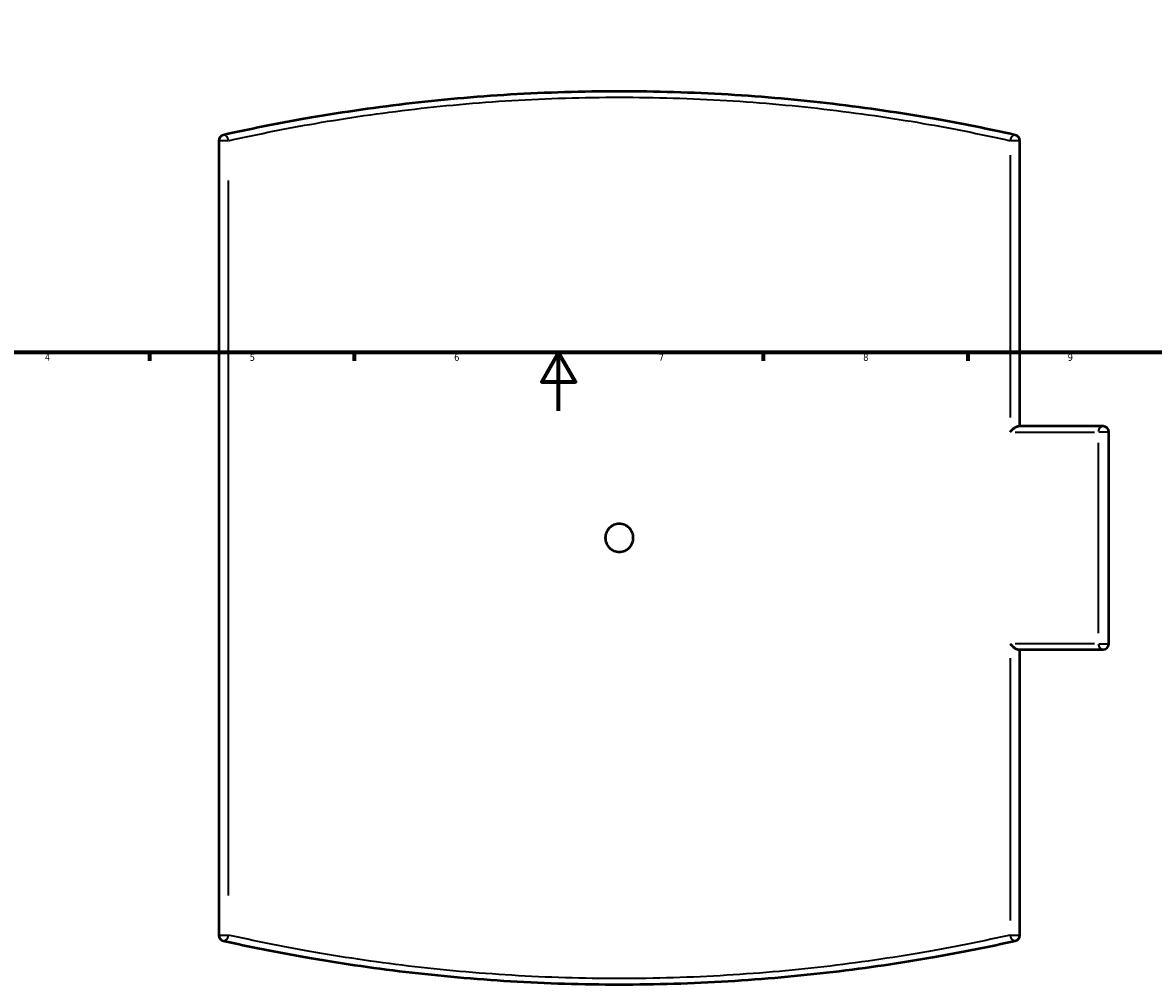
# Model space of a CAD drawing. Header units: millimetres. Extents: x -145 to 1380, y -196 to 822.
# Tile 2 of 9: x 237 to 624, y -196 to 133. Entities that reach past the tile are written whole.
import ezdxf

# ---------------------------------------------------------------- set-up
doc = ezdxf.new("R2010")
doc.units = ezdxf.units.MM
for name, color, linetype, lineweight in [('Border (ANSI)', 7, 'Continuous', 70), ('Dimension (ANSI)', 7, 'Continuous', 25), ('Visible (ANSI)', 7, 'Continuous', 50), ('Visible Narrow (ANSI)', 7, 'Continuous', 35)]:
    doc.layers.add(name, color=color, linetype=linetype, lineweight=lineweight)
doc.styles.add('Note Text (ANSI)', font='tahoma.ttf')
doc.dimstyles.new('Default - mm (ANSI)', dxfattribs={"dimtxt": 2.4, "dimasz": 2.5, "dimexe": 3.175, "dimexo": 1.6002, "dimgap": 0.8, "dimtad": 0, "dimtoh": 1, "dimdec": 0, "dimrnd": 1e-08, "dimzin": 4, "dimdsep": 46, "dimtxsty": 'Note Text (ANSI)', "dimcen": 0.09, "dimdle": 10, "dimclrd": 256, "dimclre": 256, "dimclrt": 5, "dimadec": 1, "dimazin": 1, "dimtfac": 1.27, "dimtofl": 0, "dimtmove": 0, "dimatfit": 3, "dimfxl": 1, "dimtolj": 1, "dimtzin": 4, "dimlwd": -1, "dimlwe": -1, "dimarcsym": 0})

# ---------------------------------------------------------------- blocks, each defined once
blk = doc.blocks.new('Borders Default Border')
at = {"layer": 'Border (ANSI)'}
for p, q in [((280.33, 20), (280.33, 17.2)), ((350.42, 20), (350.42, 17.2)), ((490.58, 20), (490.58, 17.2)), ((560.67, 20), (560.67, 17.2))]:
    blk.add_line(p, q, dxfattribs=at)
at = {"layer": 'Border (ANSI)', "flags": 128}
for points in [[(20, 20), (20, 574), (821, 574), (821, 20), (20, 20)], [(420.5, 0), (420.5, 20), (414.73, 10), (426.27, 10), (420.5, 20)]]:
    blk.add_lwpolyline(points, dxfattribs=at)
at = {"layer": 'Border (ANSI)', "color": 5, "true_color": 0x0000ff, "char_height": 2.4, "attachment_point": 7, "style": 'Note Text (ANSI)'}
for s, insert in [('4', (244.45, 17.2)), ('5', (314.67, 17.15)), ('6', (384.69, 17.15)), ('7', (454.8, 17.2)), ('8', (524.84, 17.15)), ('9', (594.92, 17.15))]:
    blk.add_mtext(s, dxfattribs=dict(at, insert=insert))
blk = doc.blocks.new('*D6')
at = {"layer": 'Defpoints', "color": 0, "transparency": 16777216}
for p in [(405.52, 295.24), (477.04, -98.31)]:
    blk.add_point(p, dxfattribs=at)
at = {"layer": 'Dimension (ANSI)', "transparency": 16777216}
for p, q in [((418.35, 224.66), (405.97, 292.78)), ((415.17, 224.66), (418.35, 224.66))]:
    blk.add_line(p, q, dxfattribs=at)
blk.add_solid([(406.38, 292.86), (405.56, 292.71), (405.52, 295.24)], dxfattribs=at)
at = {"layer": 'Dimension (ANSI)', "color": 5, "transparency": 16777216, "insert": (406.63, 225.95), "char_height": 2.4, "attachment_point": 1, "style": 'Note Text (ANSI)'}
blk.add_mtext('\\A1;∅400', dxfattribs=at)

msp = doc.modelspace()

# ---------------------------------------------------------------- linework, layer by layer
at = {"layer": 'Visible (ANSI)'}
for p, q in [((304.031, 92.619), (304.031, -179.579)), ((578.531, -5.23), (578.531, 92.619)), ((607.031, -5.23), (578.01, -5.23)), ((609.031, -79.73), (609.031, -7.23)), ((578.01, -81.73), (607.031, -81.73)), ((578.531, -179.579), (578.531, -81.73))]:
    msp.add_line(p, q, dxfattribs=at)
for centre, start, end in [((306.031, 92.619), 102.57421, 180), ((576.531, 92.619), 0, 77.42579), ((607.031, -7.23), 0, 90), ((607.031, -79.73), 270, 0), ((306.031, -179.579), 180, 257.42579), ((576.531, -179.579), 282.57421, 0)]:
    msp.add_arc(centre, 2, start, end, dxfattribs=at)
for points, knots in [([(576.967, 94.571), (568.209, 96.525), (558.756, 98.433), (537.909, 102.082), (526.42, 103.795), (502.868, 106.58), (490.832, 107.669), (466.29, 109.139), (453.786, 109.52), (441.281, 109.52), (428.777, 109.52), (416.272, 109.139), (391.73, 107.669), (379.694, 106.58), (356.142, 103.795), (344.653, 102.082), (323.806, 98.433), (314.353, 96.525), (305.596, 94.571)], [5.6319785, 5.6319785, 5.6319785, 5.6319785, 9.2056713, 9.2056713, 13.0647332, 13.0647332, 16.8040503, 16.8040503, 20.5433724, 20.5433724, 20.5433724, 24.2826946, 24.2826946, 28.0220116, 28.0220116, 31.8810736, 31.8810736, 35.4547639, 35.4547639, 35.4547639, 35.4547639]), ([(575.192, -7.23), (575.194, -7.228), (575.195, -7.226), (575.463, -6.865), (575.787, -6.513), (576.412, -5.963), (576.695, -5.756), (577.17, -5.474), (577.377, -5.375), (577.733, -5.258), (577.88, -5.23), (578.01, -5.23)], [-0.00089172, -0.00089172, -0.00089172, -0.00089172, 0, 0, 0.1517634, 0.1517634, 0.27086472, 0.27086472, 0.35957903, 0.35957903, 0.43114352, 0.43114352, 0.43114352, 0.43114352]), ([(446.081, -43.48), (446.081, -44.083), (445.961, -44.726), (445.471, -45.908), (445.101, -46.448), (444.249, -47.3), (443.709, -47.67), (442.527, -48.16), (441.884, -48.28), (440.678, -48.28), (440.036, -48.16), (438.853, -47.67), (438.313, -47.3), (437.461, -46.448), (437.092, -45.908), (436.602, -44.726), (436.481, -44.083), (436.481, -42.877), (436.602, -42.234), (437.092, -41.052), (437.461, -40.512), (438.313, -39.66), (438.853, -39.29), (440.036, -38.8), (440.678, -38.68), (441.884, -38.68), (442.527, -38.8), (443.709, -39.29), (444.249, -39.66), (445.101, -40.512), (445.471, -41.052), (445.961, -42.234), (446.081, -42.877), (446.081, -43.48)], [0, 0, 0, 0, 0.1808171, 0.1808171, 0.3616341, 0.3616341, 0.5424512, 0.5424512, 0.7232682, 0.7232682, 0.9040853, 0.9040853, 1.0849024, 1.0849024, 1.2657194, 1.2657194, 1.4465365, 1.4465365, 1.6273535, 1.6273535, 1.8081706, 1.8081706, 1.9889877, 1.9889877, 2.1698047, 2.1698047, 2.3506218, 2.3506218, 2.5314388, 2.5314388, 2.7122559, 2.7122559, 2.8930729, 2.8930729, 2.8930729, 2.8930729]), ([(575.192, -79.73), (575.194, -79.732), (575.195, -79.734), (575.463, -80.095), (575.787, -80.447), (576.412, -80.997), (576.695, -81.204), (577.17, -81.486), (577.377, -81.585), (577.733, -81.702), (577.88, -81.73), (578.01, -81.73)], [-0.73674045, -0.73674045, -0.73674045, -0.73674045, -0.73601148, -0.73601148, -0.61194684, -0.61194684, -0.51458303, -0.51458303, -0.44206022, -0.44206022, -0.38355717, -0.38355717, -0.38355717, -0.38355717]), ([(305.596, -181.531), (314.353, -183.484), (323.806, -185.393), (344.653, -189.042), (356.142, -190.755), (379.694, -193.539), (391.73, -194.629), (416.272, -196.099), (428.777, -196.48), (441.281, -196.48), (453.786, -196.48), (466.29, -196.099), (490.832, -194.629), (502.868, -193.539), (526.42, -190.755), (537.909, -189.042), (558.756, -185.393), (568.209, -183.484), (576.967, -181.531)], [3.7360914, 3.7360914, 3.7360914, 3.7360914, 7.3097817, 7.3097817, 11.1688436, 11.1688436, 14.9081607, 14.9081607, 18.6474828, 18.6474828, 18.6474828, 22.386805, 22.386805, 26.126122, 26.126122, 29.985184, 29.985184, 33.5588768, 33.5588768, 33.5588768, 33.5588768])]:
    msp.add_open_spline(points, degree=3, knots=knots, dxfattribs=at)
at = {"layer": 'Visible Narrow (ANSI)'}
for p, q in [((307.191, 92.619), (304.044, 92.619)), ((578.518, 92.619), (575.372, 92.619)), ((575.192, 87.627), (575.192, -2.238)), ((307.37, -165.969), (307.37, 79.009)), ((576.882, -7.23), (604.072, -7.23)), ((609.015, -7.23), (605.548, -7.23)), ((605.39, -10.855), (605.39, -76.105)), ((604.072, -79.73), (576.882, -79.73)), ((605.548, -79.73), (609.015, -79.73)), ((575.192, -84.722), (575.192, -174.587)), ((304.044, -179.579), (307.191, -179.579)), ((575.372, -179.579), (578.518, -179.579))]:
    msp.add_line(p, q, dxfattribs=at)
for centre, major_axis, ratio, start_param, end_param in [((306.031, 92.619), (-0.435, 1.952), 0.6605502, 4.6519573, 6.1973312), ((576.531, 92.619), (0.435, 1.952), 0.6605502, 0.0858541, 1.631228), ((607.031, -7.23), (0, 2), 0.8205446, 0.0785398, 1.4922565), ((607.031, -79.73), (0, -2), 0.8205446, 4.7909288, 6.2046455), ((306.031, -179.579), (-0.435, -1.952), 0.6605502, 0.0858541, 1.631228), ((576.531, -179.579), (0.435, -1.952), 0.6605502, 4.6519573, 6.1973312)]:
    msp.add_ellipse(centre, major_axis=major_axis, ratio=ratio, start_param=start_param, end_param=end_param, dxfattribs=at)
for points, knots in [([(307.37, 92.619), (316.013, 94.566), (325.342, 96.469), (345.917, 100.106), (357.256, 101.813), (380.5, 104.589), (392.378, 105.675), (416.599, 107.141), (428.94, 107.52), (441.281, 107.52), (453.622, 107.52), (465.963, 107.141), (490.184, 105.675), (502.063, 104.589), (525.307, 101.813), (536.645, 100.106), (557.22, 96.469), (566.549, 94.566), (575.192, 92.619)], [-35.4547639, -35.4547639, -35.4547639, -35.4547639, -31.8810736, -31.8810736, -28.0220116, -28.0220116, -24.2826946, -24.2826946, -20.5433724, -20.5433724, -20.5433724, -16.8040503, -16.8040503, -13.0647332, -13.0647332, -9.2056713, -9.2056713, -5.6319785, -5.6319785, -5.6319785, -5.6319785]), ([(575.192, -179.579), (566.549, -181.526), (557.22, -183.429), (536.645, -187.066), (525.307, -188.773), (502.063, -191.549), (490.184, -192.635), (465.963, -194.101), (453.622, -194.48), (441.281, -194.48), (428.94, -194.48), (416.599, -194.101), (392.378, -192.635), (380.5, -191.549), (357.256, -188.773), (345.917, -187.066), (325.342, -183.429), (316.013, -181.526), (307.37, -179.579)], [-33.5588768, -33.5588768, -33.5588768, -33.5588768, -29.985184, -29.985184, -26.126122, -26.126122, -22.386805, -22.386805, -18.6474828, -18.6474828, -18.6474828, -14.9081607, -14.9081607, -11.1688436, -11.1688436, -7.3097817, -7.3097817, -3.7360914, -3.7360914, -3.7360914, -3.7360914])]:
    msp.add_open_spline(points, degree=3, knots=knots, dxfattribs=at)

# ---------------------------------------------------------------- block references
msp.add_blockref('Borders Default Border', (0, 0))

# ---------------------------------------------------------------- dimensions: what is measured, and where the dimension line sits
at = {"layer": 'Dimension (ANSI)'}
dim = msp.add_diameter_dim_2p(p1=(477.043, -98.311), p2=(405.519, 295.244), dimstyle='Default - mm (ANSI)', override={"dimgap": 0.8, "dimtih": 1, "dimdec": 0, "dimlfac": 0.999996, "dimtol": 0, "dimlim": 0, "dimtp": 0, "dimtm": 0, "dimtdec": 2}, dxfattribs=at)
dim.commit()
dim.dimension.update_dxf_attribs({"geometry": '*D6', "text_midpoint": (410.502, 224.655), "dimtype": 163})

doc.saveas('drawing.dxf')
